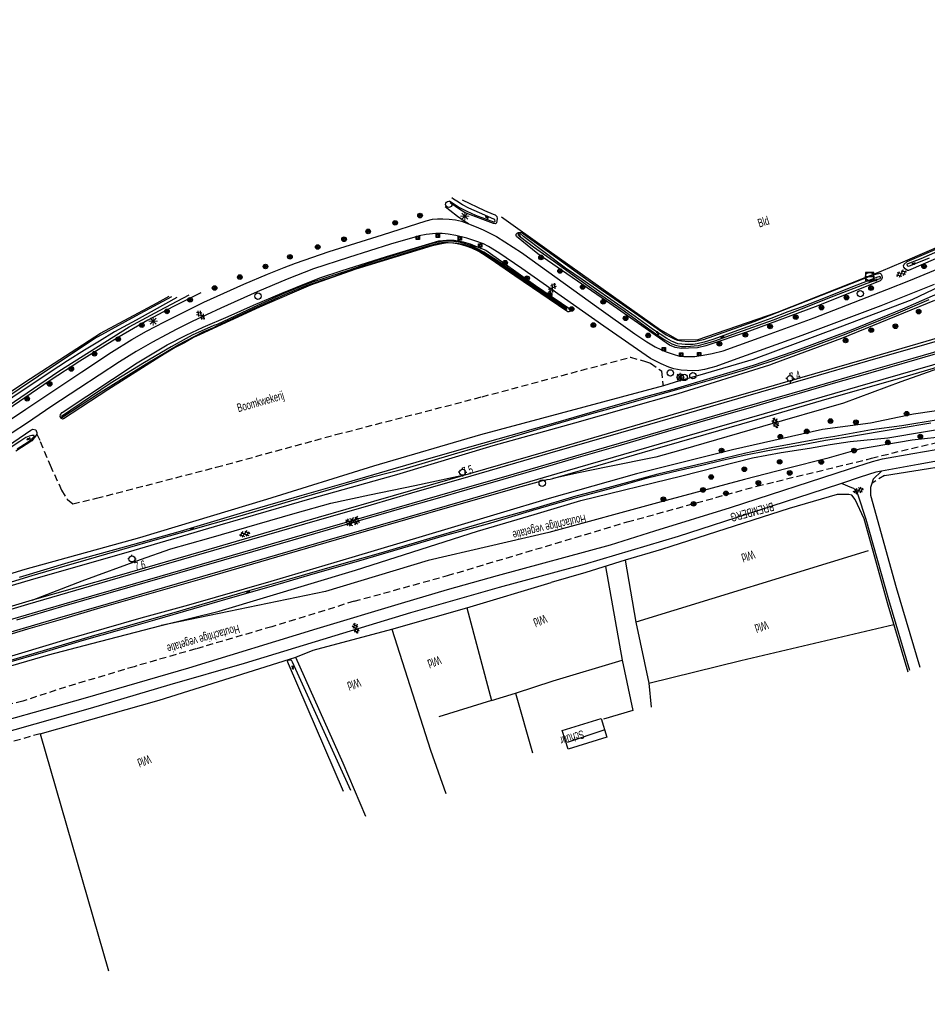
# Model space of a CAD drawing. Header units: metres. Extents: x 74699 to 149952, y 394498 to 789673.
# Tile 10 of 22: x 77073 to 77339, y 394988 to 395277. Entities that reach past the tile are written whole.
import ezdxf

# ---------------------------------------------------------------- set-up
doc = ezdxf.new("R2010")
doc.units = ezdxf.units.M
doc.linetypes.add('Houtwal', pattern=[3, 2, -1])
doc.layers.get('0').update_dxf_attribs({"linetype": 'CONTINUOUS'})
for name, color, linetype in [('3009', 179, 'CONTINUOUS'), ('4401', 7, 'CONTINUOUS'), ('4411', 7, 'CONTINUOUS'), ('4503', 1, 'CONTINUOUS'), ('4504', 7, 'CONTINUOUS'), ('4601', 172, 'CONTINUOUS'), ('B-AF-HOUT-GD', 74, 'Houtwal'), ('B-AF-RAST-GD', 47, 'Raster'), ('B-AS-HECT-GD', 9, 'CONTINUOUS'), ('B-BB-BORD-GD', 8, 'CONTINUOUS'), ('B-BP-BOOM-GD', 74, 'CONTINUOUS'), ('B-GB-BOUW-GD', 242, 'CONTINUOUS'), ('B-GB-NOKL-GD', 242, 'CONTINUOUS'), ('B-KL-GAS-GD', 8, 'CONTINUOUS'), ('B-MK-ASSTRP-GD', 121, 'CONTINUOUS'), ('B-MK-STRP-GD', 121, 'CONTINUOUS'), ('B-OV-PAAL-GD', 63, 'CONTINUOUS'), ('B-TE-OND-GD', 8, 'CONTINUOUS'), ('B-TR-OEVR-GD', 142, 'CONTINUOUS'), ('B-TR-SLOO-GD', 142, 'CONTINUOUS'), ('B-TR-TALB-GD', 72, 'CONTINUOUS'), ('B-VH-HALT-GD', 13, 'CONTINUOUS'), ('B-VH-HFDR-GD', 13, 'CONTINUOUS'), ('B-VH-ONVH-GD', 13, 'CONTINUOUS'), ('B-VH-OVRG-GD', 13, 'CONTINUOUS'), ('B-VH-PARW-GD', 13, 'CONTINUOUS'), ('L-AR-BLOCKS-GD', 8, 'CONTINUOUS'), ('L-AR-SYMB-GD', 8, 'CONTINUOUS')]:
    doc.layers.add(name, color=color, linetype=linetype)
doc.linetypes.add('Raster', pattern='A,4,-1,[1,dgnlstyle.shx,S=0.004,R=0,X=0,Y=0],-1', length=6)

# ---------------------------------------------------------------- blocks, each defined once
blk = doc.blocks.new('2202')
for p, q in [((-0.35, 0), (-0.5, 0)), ((0, 0.35), (0, 0.5)), ((0.35, 0), (0.5, 0)), ((0, -0.35), (0, -0.5))]:
    blk.add_line(p, q)
blk.add_circle((0, 0), 0.35)
blk = doc.blocks.new('WATER', base_point=(74757.21488, 394499.617761))
at = {"layer": '4601'}
for points in [[(74756.71488, 394499.767761, 0), (74756.77738, 394499.830261, 0), (74756.90238, 394499.892761, 0), (74757.02738, 394499.892761, 0), (74757.15238, 394499.830261, 0), (74757.21488, 394499.767761, 0), (74757.27738, 394499.705261, 0), (74757.40238, 394499.642761, 0), (74757.52738, 394499.642761, 0), (74757.65238, 394499.705261, 0), (74757.71488, 394499.767761, 0)], [(74756.71488, 394499.467761, 0), (74756.77738, 394499.530261, 0), (74756.90238, 394499.592761, 0), (74757.02738, 394499.592761, 0), (74757.15238, 394499.530261, 0), (74757.21488, 394499.467761, 0), (74757.27738, 394499.405261, 0), (74757.40238, 394499.342761, 0), (74757.52738, 394499.342761, 0), (74757.65238, 394499.405261, 0), (74757.71488, 394499.467761, 0)]]:
    blk.add_polyline3d(points, dxfattribs=at)
blk = doc.blocks.new('GV6', base_point=(74757.21488, 394499.617761))
at = {"layer": '4411'}
for points in [[(74757.21488, 394499.586511, 0), (74757.37113, 394499.711511, 0)], [(74757.21488, 394499.649011, 0), (74757.37113, 394499.524011, 0)], [(74757.27738, 394499.524011, 0), (74757.52738, 394499.711511, 0)], [(74757.27738, 394499.711511, 0), (74757.52738, 394499.524011, 0)], [(74757.43363, 394499.711511, 0), (74757.58988, 394499.586511, 0)], [(74757.43363, 394499.524011, 0), (74757.58988, 394499.649011, 0)]]:
    blk.add_polyline3d(points, dxfattribs=at)
blk = doc.blocks.new('2901')
for radius in [0.27, 0.18, 0.09]:
    blk.add_circle((0, 0), radius)
blk = doc.blocks.new('2701')
at = {"lineweight": 0}
for q in [(-0.35, 0.35), (0, 0.5), (0.35, 0.35), (-0.5, 0), (-0.35, -0.36), (0.5, 0), (0, -0.5), (0.35, -0.36)]:
    blk.add_line((0, 0), q, dxfattribs=at)
blk = doc.blocks.new('2401')
blk.add_circle((0, 0), 0.375)
blk = doc.blocks.new('GV4', base_point=(74757.21488, 394499.617761))
at = {"layer": '4401'}
for points in [[(74757.21488, 394499.649011, 0), (74757.30863, 394499.711511, 0)], [(74757.21488, 394499.555261, 0), (74757.46488, 394499.711511, 0)], [(74757.21488, 394499.711511, 0), (74757.52738, 394499.524011, 0)], [(74757.27738, 394499.524011, 0), (74757.58988, 394499.711511, 0)], [(74757.33988, 394499.711511, 0), (74757.58988, 394499.555261, 0)], [(74757.49613, 394499.711511, 0), (74757.58988, 394499.649011, 0)], [(74757.21488, 394499.617761, 0), (74757.37113, 394499.524011, 0)], [(74757.43363, 394499.524011, 0), (74757.58988, 394499.617761, 0)]]:
    blk.add_polyline3d(points, dxfattribs=at)
blk = doc.blocks.new('2201')
at = {"flags": 128}
for points in [[(-0.35, 0), (-0.35, 0), (-0.5, 0)], [(0, 0.35), (0, 0.35), (0, 0.5)], [(0.35, 0), (0.35, 0), (0.5, 0)], [(0, -0.35), (0, -0.35), (0, -0.5)]]:
    blk.add_lwpolyline(points, dxfattribs=at)
at = {"linetype": 'Continuous'}
blk.add_circle((0, 0), 0.35, dxfattribs=at)
blk = doc.blocks.new('3009', base_point=(74757.21488, 394497.932067))
at = {"layer": '3009'}
for points in [[(74756.71488, 394498.432067, 0), (74757.71488, 394498.432067, 0), (74757.71488, 394497.432067, 0), (74756.71488, 394497.432067, 0)], [(74756.81488, 394497.532067, 0), (74757.61488, 394497.532067, 0), (74757.41488, 394498.332067, 0), (74757.01488, 394498.332067, 0)], [(74756.81488, 394497.532067, 0), (74757.01488, 394498.332067, 0), (74757.41488, 394498.332067, 0), (74757.61488, 394497.532067, 0)]]:
    blk.add_polyline3d(points, close=True, dxfattribs=at)
blk = doc.blocks.new('3302')
blk.add_line((-0.5, 0), (0.5, 0))
at = {"flags": 128}
blk.add_lwpolyline([(-0.5, -0.5), (0.5, -0.5), (0.5, 0.5), (-0.5, 0.5)], close=True, dxfattribs=at)
blk.add_circle((0, 0), 0.5)

msp = doc.modelspace()

# ---------------------------------------------------------------- linework, layer by layer
at = {"layer": 'B-AF-HOUT-GD'}
for points in [[(77077.987292, 395155.478961), (77078.983541, 395153.261344), (77081.86403, 395146.331828), (77085.227029, 395139.007177), (77086.923112, 395136.239416), (77088.498236, 395135.039889), (77095.458871, 395136.648428), (77130.58511, 395145.751533), (77165.701561, 395155.309042), (77208.546118, 395166.412995), (77252.055191, 395178.014369), (77256.478247, 395176.784872), (77257.940292, 395176.270033), (77261.123229, 395173.975394), (77261.586095, 395170.109416), (77261.723484, 395169.628591)], [(77325.760611, 395149.150554), (77352.79637, 395155.643246)], [(77171.000341, 395106.419122), (77198.377872, 395113.957992), (77251.124257, 395129.685051), (77289.11216, 395140.185526), (77321.486299, 395148.043524), (77322.78915, 395148.442741), (77325.760611, 395149.150554)], [(77326.599011, 395143.362081), (77322.855467, 395141.00062)], [(77171.000341, 395106.419122), (77146.868584, 395098.965787), (77124.550064, 395092.448507), (77106.510292, 395087.248084), (77086.414362, 395081.24885), (77073.854845, 395077.1586), (77053.201465, 395071.91838)], [(77078.934261, 395067.556894), (77023.99517, 395052.139408)]]:
    msp.add_lwpolyline(points, dxfattribs=at)
at = {"layer": 'B-AF-RAST-GD'}
for points in [[(77214.220414, 395219.134486), (77227.491015, 395209.671504), (77244.052911, 395197.971857), (77260.834226, 395186.082965), (77265.815684, 395183.176494), (77271.63049, 395183.075166), (77295.17805, 395191.195181), (77325.615162, 395203.239045), (77332.057307, 395205.985329), (77353.186036, 395215.123466), (77359.179655, 395218.178204), (77367.395783, 395222.945086), (77372.921133, 395226.345903), (77378.070975, 395229.83054), (77383.792648, 395233.426935), (77401.029939, 395244.856498), (77410.911271, 395251.782185), (77447.514484, 395277.001656)], [(76919.950419, 395142.194575), (76935.445764, 395122.459477), (76952.316859, 395126.27194), (76978.679621, 395131.033233), (77005.03009, 395136.336556), (77021.689588, 395141.136593), (77028.412619, 395143.628067), (77033.620575, 395145.560003), (77048.680806, 395154.169149), (77059.883499, 395161.079562), (77076.109374, 395171.752891), (77096.616724, 395185.071922), (77105.046311, 395189.557916), (77113.247165, 395193.920231), (77116.7359, 395195.932633)], [(77326.599011, 395143.362081), (77354.805047, 395147.807098), (77387.528369, 395151.109568), (77394.989381, 395151.502958)], [(77333.477015, 395085.674471), (77327.621603, 395105.250499), (77320.568511, 395130.594021), (77318.02004, 395136.300421), (77317.010486, 395137.544668), (77316.104496, 395137.764088), (77312.648544, 395137.753284), (77298.652256, 395133.595115), (77261.192599, 395121.580309), (77250.537524, 395118.460751), (77238.964164, 395114.889688), (77228.801573, 395111.963845)], [(77321.73639, 395121.212623), (77253.643298, 395100.345782)], [(77244.750658, 395116.675219), (77249.59577, 395089.179597), (77252.73023, 395074.408075), (77244.169885, 395071.874878)], [(77250.537524, 395118.460751), (77253.643298, 395100.345782), (77257.431546, 395082.427135), (77258.167291, 395075.36175)], [(77078.934261, 395067.556894), (77113.85476, 395077.464676), (77152.057985, 395089.444092), (77153.952295, 395090.05951), (77159.010494, 395092.046952), (77182.096118, 395098.218268), (77204.042921, 395104.549772), (77228.801573, 395111.963845)], [(77204.042921, 395104.549772), (77211.305002, 395077.363721), (77195.836851, 395072.555861)], [(77257.431546, 395082.427135), (77284.442136, 395089.098385), (77329.333002, 395099.650643)], [(77182.096118, 395098.218268), (77193.434039, 395062.804914), (77197.930092, 395050.007424)], [(77153.795087, 395090.008474), (77167.657638, 395059.001765), (77174.330378, 395043.420366)], [(77229.410285, 395083.076081), (77249.59577, 395089.179597)], [(77211.305002, 395077.363721), (77218.310783, 395079.502037), (77229.410285, 395083.076081)], [(77218.310783, 395079.502037), (77223.368609, 395062.019995)], [(77078.934261, 395067.556894), (77099.022517, 394998.082838)]]:
    msp.add_lwpolyline(points, dxfattribs=at)
at = {"layer": 'B-GB-BOUW-GD'}
msp.add_lwpolyline([(77233.759189, 395063.033274), (77232.073122, 395068.495295), (77243.49896, 395072.089455), (77245.117599, 395066.567829)], close=True, dxfattribs=at)
at = {"layer": 'B-GB-NOKL-GD'}
msp.add_lwpolyline([(77244.277546, 395068.605936), (77233.502144, 395064.978993)], dxfattribs=at)
at = {"layer": 'B-MK-ASSTRP-GD'}
for points in [[(77067.624477, 395100.309671), (77078.297741, 395103.450869), (77088.320861, 395106.366582), (77099.888224, 395109.708582), (77114.13296, 395113.803598), (77132.300244, 395119.082996), (77158.91745, 395126.758624), (77179.905976, 395132.830574), (77199.845688, 395138.604412), (77217.922426, 395143.836798), (77236.011734, 395149.083963), (77257.932466, 395155.434698), (77279.797787, 395161.765017), (77304.546049, 395168.969269), (77322.622973, 395174.181305), (77334.996938, 395177.768928), (77356.895834, 395184.121699)], [(77345.405283, 395180.07879), (77336.043804, 395177.364142), (77327.900081, 395174.995339), (77320.220875, 395172.788397), (77312.185412, 395170.475454), (77301.529666, 395167.368656), (77294.718601, 395165.394689), (77287.138398, 395163.207646), (77280.277504, 395161.221823), (77272.4303, 395158.941171), (77262.944707, 395156.195506), (77247.655826, 395151.760768), (77235.401471, 395148.228507), (77224.40912, 395145.01906), (77214.629632, 395142.180908), (77204.06193, 395139.125142), (77195.37056, 395136.613564), (77184.902276, 395133.604015), (77169.807287, 395129.207886), (77153.035385, 395124.367664), (77141.210108, 395120.959602), (77124.193815, 395116.058732), (77105.202789, 395110.547039), (77085.213238, 395104.766234), (77071.95481, 395100.871922)]]:
    msp.add_lwpolyline(points, dxfattribs=at)
at = {"layer": 'B-MK-STRP-GD'}
for points in [[(77058.344493, 395100.535947), (77075.2924, 395105.596903), (77094.079024, 395111.058743), (77110.953201, 395115.91046), (77129.886245, 395121.390735), (77156.554821, 395129.099574), (77175.99288, 395134.743841), (77187.966726, 395138.206029), (77205.326823, 395143.232099), (77228.560436, 395149.947984), (77240.049481, 395153.303373), (77257.727355, 395158.390817), (77269.235738, 395161.739091), (77285.931005, 395166.557319), (77304.218528, 395171.867843), (77321.652067, 395176.934039), (77339.111011, 395181.977351), (77356.477359, 395187.011651)], [(77355.198653, 395179.917036), (77326.097026, 395171.463761), (77304.48027, 395165.213591), (77264.188473, 395153.539513), (77232.839289, 395144.446583), (77205.746763, 395136.582042), (77186.464517, 395131.032616), (77163.033035, 395124.264933), (77145.560596, 395119.211178), (77122.172919, 395112.432196), (77098.831607, 395105.69159), (77083.932092, 395101.391723), (77069.668604, 395097.184126)]]:
    msp.add_lwpolyline(points, dxfattribs=at)
at = {"layer": 'B-TR-OEVR-GD'}
for points in [[(77233.392993, 395192.301965), (77212.742591, 395206.478557), (77209.066102, 395208.831823), (77205.70738, 395210.613257), (77202.683935, 395211.563951), (77200.271437, 395211.899227), (77197.00622, 395212.080276), (77193.112919, 395211.121014), (77188.611651, 395209.751597), (77183.863023, 395208.199641), (77177.470052, 395206.264353), (77169.123912, 395203.343726), (77164.223293, 395201.794377), (77157.056579, 395199.410564), (77150.446424, 395196.711591), (77141.380185, 395192.545227), (77130.811909, 395187.640882)], [(77233.392993, 395192.301965), (77233.166495, 395191.972277), (77212.521309, 395206.145144), (77208.864191, 395208.486116), (77205.552408, 395210.242591), (77202.596018, 395211.172051), (77200.232694, 395211.500621), (77197.043845, 395211.677573), (77193.21909, 395210.735074), (77188.73235, 395209.370128), (77183.982977, 395207.818172), (77177.594105, 395205.884001), (77169.342587, 395203.196577), (77164.3466, 395201.413653), (77157.195532, 395199.035427), (77150.605494, 395196.34465), (77141.547078, 395192.182011), (77130.089948, 395186.809025)]]:
    msp.add_lwpolyline(points, dxfattribs=at)
at = {"layer": 'B-TR-SLOO-GD'}
for points in [[(77373.460556, 395226.171187), (77375.904346, 395227.836392), (77377.108732, 395228.570274), (77377.707014, 395228.90257), (77378.020683, 395228.598959), (77378.258729, 395228.014833), (77378.22781, 395227.474294), (77377.758423, 395226.687885), (77375.204364, 395224.739558), (77368.511135, 395220.360479), (77348.739529, 395210.028759), (77333.647633, 395203.40035), (77333.343277, 395203.470758), (77332.666764, 395203.901774), (77332.245434, 395204.378239), (77332.16534, 395204.830861), (77332.360918, 395205.263368), (77333.176384, 395206.086657), (77342.127139, 395209.91849), (77352.156365, 395214.194006), (77360.561365, 395218.492991), (77364.229286, 395220.507628), (77368.929112, 395223.301968), (77372.872705, 395225.822127)], [(77098.749825, 395168.461597), (77085.802206, 395159.941113), (77085.517967, 395159.853942), (77085.17375, 395160.02903), (77084.821337, 395160.669035), (77084.873864, 395161.218888), (77085.390562, 395161.836541), (77107.384303, 395176.312647), (77116.154754, 395181.6115), (77121.743435, 395184.437505), (77126.719305, 395186.85112), (77134.053657, 395189.924112), (77141.459906, 395193.29848), (77149.798223, 395196.841976), (77157.530809, 395199.902675), (77161.249393, 395201.376027), (77167.20725, 395203.361234), (77180.525908, 395207.589066), (77195.863301, 395212.09704), (77198.085436, 395212.355203), (77200.31167, 395212.369359), (77202.992389, 395211.835525), (77205.083767, 395211.224577), (77207.074189, 395210.372603), (77209.663266, 395209.442398), (77224.168429, 395199.084229), (77234.237889, 395192.179403), (77234.594399, 395191.784522), (77234.477425, 395191.575534), (77234.392116, 395191.469363), (77234.31463, 395191.40715), (77234.03188, 395191.324821), (77233.7048, 395191.362074), (77233.357975, 395191.468245), (77218.158046, 395201.873353), (77210.931355, 395206.86338), (77208.692828, 395208.329654), (77207.608023, 395208.968914), (77205.542723, 395210.024661), (77204.154679, 395210.48697), (77202.918628, 395210.882223), (77201.196054, 395211.259967), (77199.984962, 395211.45182), (77198.438966, 395211.511425), (77197.202543, 395211.338944), (77193.897838, 395210.632256), (77171.54237, 395203.78778), (77158.240476, 395199.112541), (77152.776966, 395196.799136), (77143.24283, 395192.641712), (77125.824863, 395184.626004), (77123.923475, 395183.783716), (77121.290439, 395182.260818), (77118.57582, 395180.855638), (77114.033201, 395178.098178)], [(77323.532725, 395202.253706), (77324.906239, 395202.561787), (77325.234437, 395202.633313), (77325.375253, 395202.587492), (77325.583497, 395202.351308), (77325.793976, 395201.914704), (77325.917283, 395201.361126), (77325.726548, 395200.769923), (77325.262377, 395200.394786), (77307.027454, 395193.07161), (77287.002901, 395185.624755), (77274.182314, 395181.379041), (77271.718407, 395180.808327), (77269.069726, 395180.655218), (77267.059559, 395180.578104), (77265.130604, 395180.8765), (77263.523513, 395181.556365), (77244.992057, 395194.424636), (77224.926153, 395208.286068), (77218.65947, 395213.402754), (77218.578631, 395213.617704), (77218.551809, 395214.108324), (77218.805874, 395214.431307), (77219.178403, 395214.612356), (77220.001319, 395214.656687), (77230.07972, 395207.498169), (77239.934603, 395200.296811), (77253.397057, 395191.002211), (77262.541527, 395184.555596), (77265.047902, 395183.269254), (77265.837291, 395182.994327), (77267.014483, 395182.768575), (77269.076804, 395182.621426), (77271.166691, 395182.74585), (77273.477862, 395183.237961), (77288.334692, 395188.453368), (77317.099893, 395199.695921)], [(77219.895894, 395213.226921), (77223.608518, 395210.394583), (77229.517201, 395206.257648), (77236.27078, 395201.373792), (77242.795253, 395196.742511), (77250.190699, 395191.628433), (77257.443095, 395186.374283), (77259.537825, 395184.836483), (77262.144783, 395183.099753), (77264.237652, 395181.933737), (77265.544856, 395181.465096), (77267.017463, 395181.189424), (77268.320942, 395181.142113), (77269.640068, 395181.202463), (77270.772183, 395181.351474), (77272.025371, 395181.488192), (77274.06534, 395182.004145), (77275.578553, 395182.440004), (77276.801193, 395182.851649), (77283.596495, 395185.27644), (77294.067914, 395188.984967), (77302.206928, 395192.217029), (77311.796198, 395195.972494), (77321.485678, 395199.714175), (77325.27467, 395201.113767), (77325.425917, 395201.278052), (77325.394252, 395201.441965), (77325.293669, 395201.624132), (77325.154716, 395201.649091), (77324.927473, 395201.612211), (77324.56314, 395201.510883), (77317.202711, 395198.645762), (77309.156457, 395195.43866), (77302.4636, 395192.820898), (77298.236141, 395191.272295), (77293.193215, 395189.316145), (77287.840346, 395187.449029), (77282.433459, 395185.431412), (77278.668309, 395184.12011), (77276.183912, 395183.164201), (77273.690203, 395182.467571), (77271.606648, 395181.959069), (77270.477513, 395181.779138), (77269.402394, 395181.695319), (77268.128717, 395181.743375), (77267.128104, 395181.829429), (77266.000459, 395181.950501), (77265.293026, 395182.205311), (77264.568085, 395182.473532), (77264.072249, 395182.714931), (77262.694636, 395183.513633), (77258.835981, 395185.998401), (77253.478641, 395189.903251), (77246.304477, 395194.934255), (77237.923691, 395200.836605), (77233.008543, 395204.109645), (77220.736692, 395213.375187), (77219.644436, 395214.377663), (77219.422409, 395214.392937), (77219.210068, 395214.242062), (77219.169089, 395213.995448), (77219.253281, 395213.791675), (77219.504366, 395213.508553)]]:
    msp.add_lwpolyline(points, close=True, dxfattribs=at)
for points in [[(77199.022347, 395223.888702), (77201.905722, 395221.922493), (77204.092467, 395220.855943), (77206.605175, 395219.686947), (77211.901048, 395217.6738), (77212.184915, 395217.73713), (77212.34622, 395217.901788), (77212.269852, 395218.270591), (77212.026218, 395218.464306), (77207.792798, 395220.360107), (77204.696337, 395221.706799), (77202.781537, 395222.745783), (77201.181898, 395223.759062), (77200.179422, 395224.403909), (77199.675763, 395224.752224)], [(77202.708149, 395224.204234), (77209.303031, 395220.995269), (77211.824307, 395219.938031), (77212.358514, 395219.745061), (77212.837959, 395219.281635), (77212.940777, 395218.645728), (77212.861428, 395217.971823), (77212.804431, 395217.408187), (77212.486291, 395217.117986), (77211.852619, 395217.271096), (77203.541497, 395220.376125), (77201.9806, 395221.33427), (77199.172476, 395223.323203)], [(77376.199389, 395214.640668), (77334.563309, 395194.799027), (77313.484499, 395186.806044), (77288.037414, 395177.327788), (77272.384215, 395172.785511), (77266.40577, 395171.050674), (77261.723484, 395169.628591), (77208.120251, 395155.266992), (77176.726484, 395146.022684), (77145.356932, 395136.282912), (77108.036229, 395125.078729), (77074.467638, 395115.708506), (77037.813762, 395104.480481), (77010.097974, 395095.696619), (76970.260838, 395082.686416), (76950.185993, 395076.056889), (76918.434971, 395065.155199), (76888.297, 395054.234138), (76807.121434, 395023.971743), (76774.683842, 395011.566526), (76732.60259, 394994.903302)], [(77342.13757, 395208.970404), (77337.246263, 395206.906593), (77333.453918, 395205.436594), (77333.1287, 395205.252564), (77333.191657, 395204.934425), (77333.313102, 395204.77908), (77333.596969, 395204.752258), (77333.921814, 395204.84539), (77334.679538, 395205.131492), (77339.777598, 395207.133836)], [(77346.126238, 395198.406598), (77331.889668, 395192.078448), (77316.782871, 395185.938797), (77304.48159, 395181.326887), (77299.733708, 395179.541728), (77288.048217, 395175.594783), (77279.243121, 395172.914064), (77264.851207, 395168.672449), (77257.170403, 395166.617206), (77242.534855, 395162.387139), (77230.75735, 395158.970303), (77216.959992, 395155.090785), (77204.885209, 395151.646009), (77192.847678, 395148.171804), (77182.342732, 395145.203865), (77168.695504, 395141.122064), (77155.651027, 395137.421361), (77138.588825, 395132.487214), (77119.977647, 395126.908964), (77103.545392, 395122.291467), (77091.845372, 395119.097403), (77088.042969, 395117.961562), (77072.762573, 395113.362319)], [(76725.99765, 394988.222367), (76764.91315, 395004.710502), (76796.249175, 395016.942492), (76831.003898, 395030.39228), (76867.227503, 395043.675548), (76909.228661, 395058.875105), (76949.567222, 395072.958192), (76963.428655, 395077.582023), (76983.588809, 395084.338954), (77005.534121, 395091.398379), (77029.19642, 395098.787493), (77058.072636, 395107.439479), (77077.719072, 395113.234914), (77104.863027, 395120.92652), (77131.741741, 395128.878153), (77158.717686, 395136.651716), (77183.501297, 395143.615774), (77211.83213, 395152.134022), (77235.766748, 395158.806017), (77266.093964, 395167.332834), (77292.96411, 395175.763911), (77294.18884, 395176.219573), (77314.045155, 395183.607138), (77341.375375, 395194.708875)], [(77126.098672, 395196.91909), (77117.99691, 395192.836544), (77110.537389, 395188.854209), (77102.105939, 395184.027723), (77090.5635, 395176.866225), (77081.901082, 395171.205646), (77065.339932, 395159.957877), (77050.359422, 395150.707236), (77039.638409, 395145.11185), (77038.765201, 395144.804886), (77038.191506, 395144.713617), (77037.758627, 395144.804514), (77037.521327, 395145.148358), (77037.28328, 395145.72019), (77037.172639, 395146.218261), (77037.427077, 395146.993494), (77038.144568, 395147.585443), (77053.285637, 395156.016893), (77067.351961, 395165.117032), (77083.787942, 395176.205731), (77094.89266, 395183.542318), (77098.94205, 395185.743964), (77107.038596, 395190.193078), (77117.576325, 395195.820502)], [(77119.066441, 395195.522851), (77112.38029, 395191.846735), (77107.071379, 395188.83521), (77100.749934, 395185.442588), (77096.354091, 395182.764849), (77091.916153, 395180.075935), (77086.929479, 395176.900125), (77081.869417, 395173.660612), (77070.962885, 395166.264049), (77062.321329, 395160.40752), (77055.442581, 395156.261272), (77049.187073, 395152.126944), (77043.424794, 395149.235002), (77039.863789, 395147.377944), (77038.456747, 395146.744272), (77038.07565, 395146.391115), (77038.141587, 395146.217516), (77038.673559, 395145.926199), (77039.33666, 395146.092719), (77040.792876, 395146.724156)], [(77040.792876, 395146.724156), (77046.723166, 395149.747601), (77054.304504, 395154.170639), (77062.572041, 395159.113354), (77071.41737, 395165.051094), (77084.385106, 395173.949695), (77093.404034, 395179.603196), (77105.056369, 395186.931959), (77113.937834, 395191.716722), (77122.588331, 395196.263066)], [(77065.335089, 395110.520295), (77076.560506, 395113.946444), (77086.279044, 395116.782508), (77089.382583, 395117.745123), (77111.250782, 395124.019629), (77122.478435, 395127.167127), (77137.549096, 395131.50858), (77152.448395, 395135.883561), (77165.200064, 395139.586872), (77176.438147, 395142.93032), (77186.410377, 395145.444891), (77200.463289, 395149.720034), (77213.9209, 395153.585768), (77225.59298, 395157.112873), (77240.101123, 395161.336607), (77248.209217, 395163.573644), (77258.019024, 395166.390708), (77267.081166, 395168.938062), (77275.28947, 395171.26078), (77285.237113, 395174.225366), (77293.595919, 395176.965317), (77304.086709, 395180.658943), (77315.310637, 395184.911734), (77330.622325, 395191.074109), (77339.715013, 395194.970763)], [(77130.811909, 395187.640882), (77129.829922, 395187.28996), (77123.489851, 395184.462092), (77117.336044, 395181.027001), (77109.569186, 395176.500029), (77099.456886, 395170.336163), (77085.168162, 395160.619861), (77085.251981, 395160.280115), (77096.043029, 395167.322031), (77109.99983, 395176.108128), (77119.383091, 395181.65285), (77126.746872, 395185.415021), (77130.089948, 395186.809025)], [(77351.899845, 395163.780314), (77335.034931, 395161.290413), (77322.461331, 395158.646947), (77308.417732, 395156.767539), (77282.015854, 395150.842092), (77253.839621, 395143.815077), (77228.205035, 395136.589852), (77199.466774, 395127.97179), (77170.335749, 395119.247532), (77146.630237, 395112.26224), (77122.407654, 395105.307868), (77108.505988, 395101.430214), (77086.774507, 395095.195568), (77066.242197, 395089.011586)], [(77057.547742, 395083.778671), (77081.380659, 395090.709201), (77094.041431, 395094.082451), (77114.394927, 395099.320954), (77131.398642, 395103.572256), (77171.38032, 395115.520752), (77207.227671, 395126.964844), (77223.793665, 395131.907186), (77237.504968, 395135.96589), (77267.089361, 395143.209717), (77287.877971, 395148.461631), (77296.227464, 395150.095916), (77304.620171, 395151.364005), (77310.664454, 395152.434653), (77316.534022, 395153.261295), (77327.51655, 395154.365099), (77350.224802, 395158.156699)], [(77064.612383, 395148.649758), (77076.217034, 395156.578666), (77076.831335, 395156.934804), (77077.615508, 395156.712777), (77077.809969, 395156.399107), (77077.972019, 395155.907369), (77077.987292, 395155.478961), (77077.541748, 395154.899305), (77076.449527, 395153.499714), (77071.828365, 395150.44342)], [(77342.332402, 395159.597642), (77331.682915, 395157.922378), (77322.792137, 395156.734756), (77312.055478, 395154.788664), (77308.194214, 395154.179952), (77299.198383, 395152.506924), (77293.329189, 395151.427707), (77285.923311, 395149.835146), (77276.263634, 395147.531054), (77268.28667, 395145.647919), (77260.102952, 395143.723435), (77245.395878, 395139.690808), (77236.034224, 395137.222058), (77223.634222, 395133.586547), (77208.566168, 395129.324442), (77193.193013, 395124.882034), (77178.716907, 395120.572245), (77165.966356, 395116.889423), (77152.084807, 395112.899265), (77139.056349, 395109.198934), (77126.357207, 395105.479232), (77119.819322, 395103.507063), (77105.148384, 395099.293387), (77093.888694, 395096.055365), (77079.776922, 395091.875589), (77065.105984, 395087.55537)], [(77069.014931, 395088.39505), (77079.897994, 395091.499707), (77091.295147, 395094.906485), (77102.274323, 395098.096451), (77112.591142, 395101.02602), (77123.99351, 395104.338548), (77134.784931, 395107.473007), (77145.432928, 395110.509864), (77159.704143, 395114.648661), (77172.431597, 395118.302799), (77185.299868, 395122.122711), (77197.522173, 395125.690422), (77210.110301, 395129.171706), (77223.420763, 395133.188314), (77235.156173, 395136.555231), (77246.502289, 395139.640144), (77257.497484, 395142.695254), (77266.10663, 395144.738949), (77273.399258, 395146.446994), (77278.605724, 395147.735945), (77285.408849, 395149.237609), (77292.349065, 395150.637201), (77302.596221, 395152.434281), (77309.238786, 395153.684116), (77315.170566, 395154.605753), (77330.881232, 395157.230592), (77340.159068, 395158.754981)], [(77072.205269, 395151.177368), (77075.451115, 395153.161085), (77076.661834, 395154.219812), (77077.141652, 395154.748804), (77077.168101, 395155.079982), (77076.50798, 395155.06061), (77075.735727, 395154.819584), (77074.733624, 395154.494366), (77073.0185, 395153.301156), (77068.327987, 395150.252378)], [(77151.751021, 395088.129065), (77151.51521, 395088.744855), (77151.673162, 395089.119619), (77151.881033, 395089.216849), (77152.12653, 395089.298806), (77152.353028, 395089.295081), (77152.515823, 395089.25969), (77152.851844, 395088.653213)], [(77167.934054, 395050.685054), (77151.751021, 395088.129065)], [(77152.851844, 395088.653213), (77169.917771, 395050.999469)]]:
    msp.add_lwpolyline(points, dxfattribs=at)
at = {"layer": 'B-TR-TALB-GD'}
msp.add_lwpolyline([(77430.911983, 395165.469072), (77383.329222, 395160.057342), (77367.511639, 395157.955906), (77361.096317, 395157.152734), (77352.79637, 395155.643246), (77334.667617, 395153.715781), (77319.243425, 395151.044002), (77309.708545, 395148.255623), (77298.055092, 395145.354367), (77285.469571, 395142.172596), (77261.049548, 395135.58591), (77228.099728, 395126.616901), (77192.752311, 395118.385873), (77162.648985, 395109.321496), (77114.394927, 395099.320954)], dxfattribs=at)
at = {"layer": 'B-VH-HALT-GD'}
for points in [[(77351.5196, 395177.961274), (77344.100196, 395175.328522), (77331.4126, 395170.798511), (77314.552051, 395164.543159), (77290.81289, 395157.662013), (77266.886552, 395150.766443), (77259.507184, 395148.719174), (77245.452145, 395145.830878), (77236.821623, 395144.111661), (77229.270418, 395142.438957)], [(77076.585289, 395106.732018), (77091.204989, 395112.443353), (77108.405068, 395118.717239), (77117.221131, 395121.812969), (77128.35823, 395124.961817), (77153.72852, 395132.290361), (77164.168309, 395135.24359), (77175.504522, 395137.610084), (77188.861124, 395140.43033), (77205.19139, 395143.92764)]]:
    msp.add_lwpolyline(points, dxfattribs=at)
at = {"layer": 'B-VH-HFDR-GD'}
for points in [[(77349.023652, 395185.63063), (77321.317579, 395177.519552), (77295.87175, 395170.19073), (77294.190989, 395169.706643), (77268.562182, 395162.340118), (77231.499161, 395151.522026), (77205.19139, 395143.92764), (77199.104801, 395142.170596), (77176.729832, 395135.666096), (77160.47771, 395130.96516), (77126.743243, 395121.164356), (77101.42938, 395113.818142), (77076.585289, 395106.732018), (77043.178073, 395096.777491)], [(77049.848813, 395090.601208), (77075.350228, 395098.320142), (77086.314274, 395101.502659), (77095.785775, 395104.293331), (77110.114341, 395108.441853), (77127.897942, 395113.495791), (77148.351987, 395119.456951), (77168.907382, 395125.392325), (77192.676134, 395132.308302), (77218.243413, 395139.628023), (77225.652132, 395141.682274), (77226.591406, 395141.921943), (77226.922287, 395141.987829), (77227.635439, 395142.129835), (77228.540321, 395142.273355), (77229.270418, 395142.438957), (77242.45083, 395146.253404), (77258.603667, 395150.979318), (77274.277534, 395155.437379), (77291.51897, 395160.471618), (77309.806986, 395165.754126), (77329.029024, 395171.299352), (77342.616272, 395175.269073)]]:
    msp.add_lwpolyline(points, dxfattribs=at)
at = {"layer": 'B-VH-ONVH-GD'}
msp.add_lwpolyline([(77204.57899, 395217.097497), (77203.285197, 395217.885769), (77201.34432, 395219.236187), (77199.047679, 395220.998249), (77197.749043, 395222.127757)], dxfattribs=at)
at = {"layer": 'B-VH-OVRG-GD'}
for points in [[(77325.71649, 395144.621229), (77323.240289, 395142.207986), (77322.855467, 395141.00062), (77322.471017, 395139.793253), (77322.496349, 395137.542433), (77329.956615, 395110.500178), (77336.966867, 395087.126589)], [(77334.005633, 395086.163229), (77327.817181, 395106.87249), (77321.201438, 395130.382052), (77318.899581, 395137.589744), (77318.473408, 395138.563535), (77317.965278, 395139.069429), (77317.534262, 395139.464683), (77317.023152, 395139.737001), (77313.928926, 395140.924251)]]:
    msp.add_lwpolyline(points, dxfattribs=at)
at = {"layer": 'B-VH-PARW-GD'}
for points in [[(77179.3625, 395213.941059), (77192.101875, 395218.017272), (77194.005498, 395218.466169), (77195.497477, 395218.591711), (77197.042728, 395218.561909), (77198.899785, 395218.467287), (77200.757587, 395218.279905), (77202.52561, 395217.870123), (77204.57899, 395217.097497), (77206.810439, 395216.257072), (77208.914483, 395215.34065), (77212.782452, 395213.461614), (77220.0721, 395208.673126), (77242.791155, 395192.404783), (77253.334844, 395184.889755), (77256.834755, 395182.55288), (77259.358639, 395181.063137), (77260.958278, 395180.303178), (77262.541527, 395179.597608), (77264.569202, 395178.892783), (77266.478041, 395178.34591), (77267.682427, 395178.257248), (77269.250402, 395178.209937), (77270.936841, 395178.233034), (77273.417139, 395178.609661), (77276.036391, 395179.130829), (77279.252062, 395179.911277), (77291.972065, 395184.475875), (77305.984745, 395189.57319), (77327.293033, 395197.866059), (77334.168801, 395200.604892), (77346.73644, 395205.769262)], [(77150.482187, 395204.340241), (77153.778324, 395205.588586), (77163.700634, 395208.995364), (77179.3625, 395213.941059)], [(77341.134721, 395199.287257), (77325.475836, 395193.045161), (77302.293727, 395184.343255), (77282.228568, 395177.176169), (77277.108157, 395175.318739), (77275.66945, 395174.874312), (77273.747573, 395174.423552), (77272.086093, 395174.145273), (77270.204449, 395173.998124), (77268.674472, 395174.079708), (77266.969407, 395174.246228), (77264.819914, 395174.631796), (77263.276154, 395175.073615), (77261.106172, 395176.101423), (77257.99183, 395177.591539), (77244.213099, 395187.13089), (77220.219621, 395204.073882), (77213.496962, 395208.626187), (77210.434774, 395210.436678), (77208.923796, 395211.26332), (77206.740776, 395212.072826), (77204.122269, 395212.945661), (77200.833956, 395213.72611), (77198.619643, 395214.095286), (77196.794251, 395214.245043), (77195.007602, 395214.264042), (77192.157009, 395213.959313), (77190.11108, 395213.574118), (77188.819149, 395213.266781), (77181.708315, 395211.116916)], [(77181.708315, 395211.116916), (77169.327685, 395207.298866), (77159.130821, 395203.891343), (77151.349807, 395200.86082), (77142.602825, 395197.155646), (77131.932849, 395192.415959), (77123.512948, 395188.517815)], [(77062.278488, 395154.497347), (77074.71686, 395162.82039), (77091.148743, 395173.731765), (77099.850649, 395179.4743), (77105.841288, 395183.190278), (77110.109353, 395185.620284), (77115.395168, 395188.423938), (77126.894394, 395194.119534), (77138.645449, 395199.447444), (77145.657563, 395202.399364), (77150.482187, 395204.340241)], [(77123.512948, 395188.517815), (77119.015405, 395186.229742), (77115.899944, 395184.593967), (77111.862847, 395182.394183), (77107.061693, 395179.642311), (77102.177465, 395176.636374), (77090.297887, 395168.869517), (77082.399154, 395163.643307), (77074.882635, 395158.589205), (77066.441128, 395153.063482)], [(77323.02087, 395147.469959), (77325.965712, 395148.171431), (77334.869901, 395149.783737), (77345.161015, 395151.500723), (77355.557555, 395152.834004), (77370.672176, 395154.759607), (77395.822728, 395156.931079), (77414.586643, 395158.319122), (77442.572141, 395160.202629), (77470.661948, 395162.62891), (77474.890897, 395163.087866), (77483.356619, 395164.041168), (77513.025949, 395167.448318), (77541.23571, 395170.981384), (77563.468615, 395173.69414), (77568.558479, 395174.346438)], [(77475.128198, 395159.727282), (77449.744443, 395157.353899), (77421.162525, 395155.44208), (77390.494073, 395153.139851), (77379.188562, 395152.214116), (77374.786014, 395151.793158), (77370.480696, 395151.314459), (77366.303528, 395150.804466), (77359.017605, 395149.974472), (77350.954587, 395149.128458), (77344.609672, 395148.048124), (77336.446071, 395146.576262), (77325.71649, 395144.621229), (77324.062088, 395144.263974), (77319.483707, 395142.811483), (77313.928926, 395140.924251), (77308.845395, 395139.318651), (77289.595703, 395133.084378), (77266.076455, 395125.447533), (77238.535384, 395117.249659), (77213.562155, 395110.457337)], [(77316.271761, 395145.29737), (77323.02087, 395147.469959)], [(76951.733851, 395035.253412), (77022.235343, 395058.598316), (77034.022906, 395062.042719), (77043.750012, 395064.539781), (77068.600678, 395071.414432), (77092.192569, 395078.06631), (77122.5779, 395086.945912), (77160.150433, 395098.409003), (77184.923613, 395105.918816), (77198.441574, 395109.854585), (77213.095004, 395113.950169), (77246.167013, 395123.025722), (77259.249488, 395127.087778), (77281.44663, 395133.979565), (77316.271761, 395145.29737)], [(77213.562155, 395110.457337), (77187.583471, 395103.053323), (77165.353173, 395096.327684), (77138.72368, 395088.16818), (77116.980651, 395081.886223), (77093.560869, 395074.976555), (77066.201219, 395067.211932), (77044.395232, 395061.177707), (77026.763061, 395056.362769), (77025.289336, 395055.719039), (77018.055195, 395053.690246), (77014.405528, 395052.675849), (76995.796958, 395046.795851), (76973.30589, 395039.067364), (76950.538406, 395031.265488)]]:
    msp.add_lwpolyline(points, dxfattribs=at)

# ---------------------------------------------------------------- block references
at = {"layer": '3009'}
for p in [(77189.684, 395213.004), (77195.534, 395213.635), (77201.986, 395212.881), (77208.021, 395210.767), (77261.845, 395180.396), (77266.944, 395178.755), (77272.228, 395178.888)]:
    msp.add_blockref('3009', p, dxfattribs=at)
at = {"layer": 'B-AS-HECT-GD', "xscale": 2.5, "yscale": 2.5, "zscale": 2.5}
for name, p in [('2202', (77298.902595, 395171.780831)), ('2201', (77202.814499, 395144.262608)), ('2202', (77105.856604, 395118.83777))]:
    msp.add_blockref(name, p, dxfattribs=at)
at = {"layer": 'B-BB-BORD-GD', "xscale": 2.5, "yscale": 2.5, "zscale": 2.5}
for p in [(77198.772007, 395222.841895), (77319.475139, 395196.655712), (77142.822245, 395195.909536), (77263.764912, 395173.396862), (77266.678089, 395172.158948), (77267.799402, 395172.071031), (77270.389596, 395172.595924), (77226.181984, 395141.064372)]:
    msp.add_blockref('2401', p, dxfattribs=at)
at = {"layer": 'B-BP-BOOM-GD', "xscale": 2.5, "yscale": 2.5, "zscale": 2.5}
for p in [(77183.053145, 395217.414892), (77190.349871, 395219.540915), (77175.13504, 395214.91485), (77168.067047, 395212.599954), (77160.354951, 395210.330135), (77152.196938, 395207.456074), (77215.313041, 395205.711148), (77225.823948, 395207.285083), (77145.011971, 395204.621128), (77231.394002, 395203.293062), (77338.183919, 395204.662106), (77137.493962, 395201.504177), (77221.748108, 395201.194978), (77130.094045, 395198.301173), (77238.058919, 395198.612979), (77322.637165, 395198.292977), (77122.913176, 395194.837025), (77228.369066, 395196.40202), (77244.095007, 395194.268918), (77315.441022, 395195.494166), (77116.13203, 395191.455952), (77234.807113, 395192.152954), (77308.101082, 395192.564971), (77336.598063, 395191.400072), (77250.634009, 395189.43908), (77300.555879, 395189.753867), (77108.742917, 395187.416992), (77241.197849, 395187.441951), (77293.012911, 395187.006092), (77322.691182, 395185.95109), (77329.785997, 395187.095872), (77101.813877, 395183.300919), (77257.270986, 395184.406957), (77285.785103, 395184.601045), (77315.157155, 395182.942173), (77278.156081, 395181.934855), (77094.878876, 395179.029128), (77088.057125, 395174.574054), (77081.705877, 395170.168898), (77075.119936, 395165.838993), (77310.749019, 395159.285835), (77333.06686, 395161.445013), (77303.774903, 395156.24488), (77318.185071, 395158.931932), (77296.028906, 395154.711923), (77337.093899, 395154.758862), (77278.799066, 395150.645024), (77317.647884, 395150.623045), (77327.543, 395153.019896), (77285.462866, 395145.159161), (77295.831094, 395147.325045), (77308.028066, 395147.269166), (77275.742838, 395142.881891), (77298.787111, 395144.073984), (77273.318047, 395139.076135), (77289.599055, 395141.129887), (77261.736119, 395136.355183), (77280.070135, 395138.075894), (77270.581821, 395135.00998)]:
    msp.add_blockref('2901', p, dxfattribs=at)
at = {"layer": 'B-KL-GAS-GD', "xscale": 2.5, "yscale": 2.5, "zscale": 2.5}
msp.add_blockref('3302', (77322.227, 395201.644), dxfattribs=at)
at = {"layer": 'B-OV-PAAL-GD', "xscale": 2.5, "yscale": 2.5, "zscale": 2.5}
for p in [(77203.462893, 395219.420961), (77112.100893, 395188.607967), (77266.678089, 395172.158948)]:
    msp.add_blockref('2701', p, dxfattribs=at)
at = {"layer": 'L-AR-BLOCKS-GD', "yscale": 0.8}
for p, rotation in [((77209.947878, 395219.055137), 335.5209589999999), ((77219.467858, 395213.700033), 326.299246), ((77335.125083, 395205.426908), 25.11701700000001), ((77323.961878, 395200.638047), 26.582294), ((77260.041857, 395185.197091), 323.75445), ((77278.996879, 395183.921925), 18.471512), ((77086.178088, 395161.132834), 35.026761), ((77075.568834, 395154.114014), 36.82364699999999), ((77123.492086, 395127.75088), 18.227753), ((77139.906088, 395109.121076), 15.41063), ((77152.988562, 395086.993969), 292.180893)]:
    msp.add_blockref('WATER', p, dxfattribs=dict(at, rotation=rotation))
at = {"layer": 'L-AR-SYMB-GD'}
for name, p, xscale, yscale, zscale, rotation in [('GV6', (77330.199877, 395201.92886), 8, 8, 8, 25.681443), ('GV6', (77229.878927, 395199.54989), 8, 8, 8, 237.790881), ('GV6', (77124.965066, 395191.392994), 8, 8, 8, 315.415452), ('GV6', (77294.102931, 395160.160905), 8, 8, 8, 287.522889), ('GV6', (77320.340896, 395139.329827), 7.999999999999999, 7.999999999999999, 7.999999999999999, 197.471947), ('GV4', (77168.787146, 395129.295013), 10, 11.5, 10, 15.933716), ('GV6', (77137.488002, 395125.789887), 8, 8, 8, 15.564114), ('GV6', (77171.002948, 395099.903962), 7.999999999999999, 7.999999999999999, 7.999999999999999, 288.924642)]:
    msp.add_blockref(name, p, dxfattribs=dict(at, xscale=xscale, yscale=yscale, zscale=zscale, rotation=rotation))

# ---------------------------------------------------------------- texts
at = {"layer": '4503', "width": 0.68}
msp.add_text('BREMBERG', height=2.5, rotation=194.873712, dxfattribs=at).set_placement((77293.7345, 395135.462231))
at = {"layer": '4504', "width": 0.68}
for s, rotation, p in [('7.4', 15.644149, (77299.124623, 395170.923642)), ('7.5', 16.658942, (77203.118483, 395143.154542)), ('7.6', 14.180585, (77106.981227, 395115.33337))]:
    msp.add_text(s, height=2.5, rotation=rotation, dxfattribs=at).set_placement(p)
at = {"layer": 'B-TE-OND-GD', "width": 0.68}
for s, rotation, p in [('Bld', 17.592423, (77289.873609, 395216.036535)), ('Boomkwekerij', 16.0025, (77137.089396, 395161.866343)), ('Houtachtige vegetatie', 193.149458, (77238.697806, 395131.921715)), ('Wld', 197.7447, (77288.079509, 395121.451041)), ('Wld', 201.501468, (77226.940045, 395102.634228)), ('Houtachtige vegetatie', 195.908595, (77137.018243, 395099.588803)), ('Wld', 198.434931, (77291.976908, 395100.761897)), ('Wld', 199.290017, (77195.985863, 395090.470782)), ('Wld', 198.434931, (77172.457674, 395083.884096)), ('Schuur', 197.368944, (77238.035077, 395068.699068)), ('Wld', 199.885145, (77110.884959, 395061.427301))]:
    msp.add_text(s, height=2.5, rotation=rotation, dxfattribs=at).set_placement(p)

doc.saveas('drawing.dxf')
